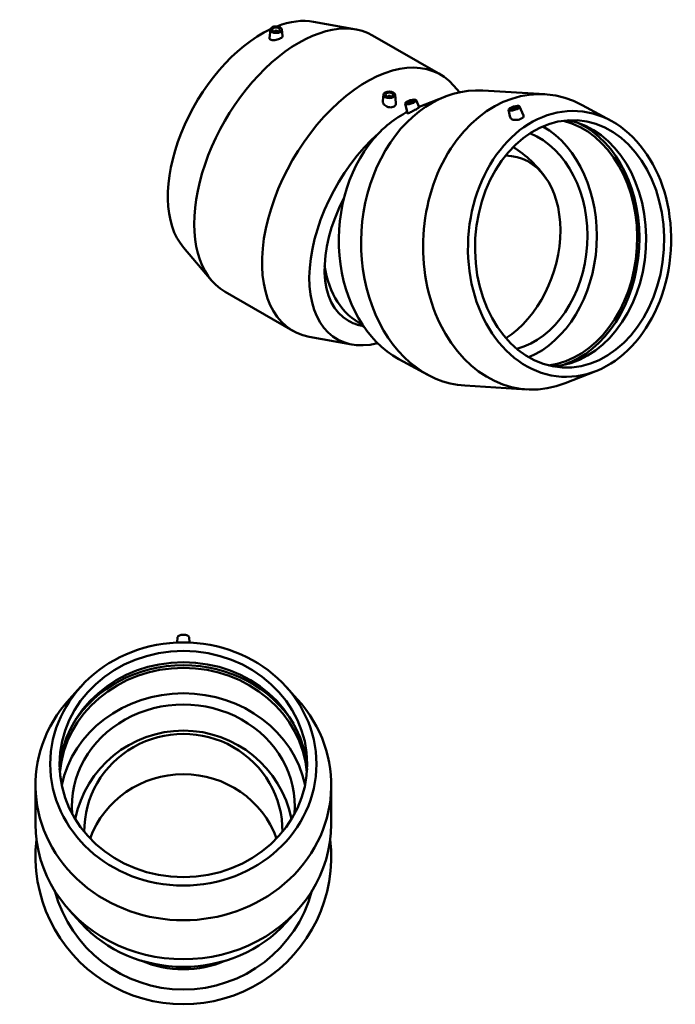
# Model space of a CAD drawing. Header units: inches. Extents: x -9.5 to 80.8, y -34.7 to 60.7.
# Tile 6 of 6: x 47.1 to 80.8, y 10.1 to 60.7. Entities that reach past the tile are written whole.
import ezdxf

# ---------------------------------------------------------------- set-up
doc = ezdxf.new("R2010")
doc.units = ezdxf.units.IN
doc.header["$MEASUREMENT"] = 0
doc.layers.add('Visible (ANSI)', color=7, linetype='Continuous', lineweight=50)

msp = doc.modelspace()

# ---------------------------------------------------------------- linework, layer by layer
at = {"layer": 'Visible (ANSI)'}
for p, q in [((62.211, 60.585), (64.397, 60.185)), ((59.989, 60.187), (59.942, 59.743)), ((60.205, 60.08), (60.205, 60.073)), ((60.363, 60.08), (60.363, 60.073)), ((60.579, 60.187), (60.615, 59.853)), ((65.241, 59.879), (68.727, 57.871)), ((69.705, 56.957), (69.416, 57.295)), ((65.805, 56.838), (65.77, 56.512)), ((66.021, 56.724), (66.021, 56.731)), ((66.178, 56.724), (66.178, 56.731)), ((66.394, 56.838), (66.441, 56.401)), ((67.629, 56.208), (68.954, 56.73)), ((70.916, 57.049), (74.101, 56.855)), ((66.921, 56.377), (67.03, 55.876)), ((67.484, 56.554), (67.639, 56.184)), ((72.796, 56.23), (72.993, 55.76)), ((77.5, 55.49), (76.01, 56.299)), ((72.233, 56.052), (72.318, 55.664)), ((55.524, 48.973), (56.967, 47.283)), ((57.656, 46.706), (61.142, 44.699)), ((64.172, 43.992), (61.986, 44.392)), ((66.59, 43.242), (68.081, 42.433)), ((76.714, 42.623), (75.136, 42.002)), ((69.989, 41.878), (73.174, 41.683)), ((55.221, 28.952), (55.194, 28.665)), ((55.811, 28.952), (55.839, 28.665)), ((50.25, 26.41), (49.665, 25.765)), ((60.783, 26.41), (61.368, 25.765)), ((47.916, 19.33), (47.916, 21.335)), ((63.116, 19.33), (63.116, 21.335)), ((50.25, 14.254), (49.665, 14.899)), ((60.783, 14.254), (61.368, 14.899))]:
    msp.add_line(p, q, dxfattribs=at)
for centre, radius, start, end in [((69.489, 49.317), 5.671, 34.5391, 58.3024), ((66.062, 50.448), 5.671, 253.5768, 256.9182), ((55.516, 18.472), 5.671, 11.3737, 168.6263), ((55.516, 17.671), 7.6, 173.4507, 6.5493), ((55.516, 17.671), 6.84, 195.0353, 344.9647), ((55.516, 17.441), 5.567, 246.9226, 293.0774)]:
    msp.add_arc(centre, radius, start, end, dxfattribs=at)
for centre, major_axis, ratio, start_param, end_param in [((61.449, 53.292), (3.793, 6.586), 0.578093, 0, 3.141593), ((59.557, 54.382), (3.413, 5.927), 0.578093, 0.20267, 0.624086), ((59.557, 54.382), (-3.413, -5.927), 0.578093, 3.835028, 6.080515), ((60.284, 60.08), (-0.0787, 0), 0.575862, 2.972903, 6.451874), ((64.935, 51.285), (3.793, 6.586), 0.578093, 6.080515, 9.627448), ((73.638, 49.269), (0.463, 7.586), 0.762338, 5.941933, 9.76603), ((70.453, 49.463), (0.463, 7.586), 0.762338, 0, 3.141593), ((66.099, 56.731), (-0.0787, 0), 0.575862, 2.972903, 6.451874), ((71.91, 49.374), (-0.388, -6.354), 0.762338, 0.364751, 2.776841), ((73.983, 49.248), (-0.388, -6.354), 0.762338, 0.143175, 2.998417), ((74.444, 49.22), (-0.388, -6.354), 0.762338, 0.095269, 3.046324), ((73.983, 49.248), (-0.397, -6.506), 0.762338, 0.298328, 2.843264), ((66.826, 50.196), (-3.413, -5.927), 0.578093, 4.189914, 6.789113), ((68.725, 49.569), (-0.417, -6.827), 0.762338, 3.87272, 5.941933), ((71.91, 49.374), (-0.349, -5.719), 0.762338, 0.251026, 2.890566), ((71.216, 48.747), (1.596, 4.835), 0.685189, 3.831168, 6.495229), ((66.826, 50.196), (-2.859, -4.965), 0.578093, 4.77902, 6.295195), ((66.743, 50.223), (-1.751, -5.303), 0.685189, 5.345663, 6.202344), ((66.826, 50.008), (-2.778, -4.824), 0.578093, 6.266408, 6.421227), ((55.516, 28.948), (-0.295, 0), 0.406737, 3.180555, 6.244223), ((55.516, 21.843), (6.366, 0), 0.913545, 0.049909, 3.091684), ((55.516, 21.553), (6.366, 0), 0.913545, 0.074903, 3.06669), ((55.516, 21.553), (-6.518, 0), 0.913545, 3.660833, 5.763945), ((55.516, 20.247), (6.366, 0), 0.913545, 0.18819, 2.953402), ((55.516, 21.335), (-7.6, 0), 0.913545, 5.591123, 10.11684), ((55.516, 20.247), (5.73, 0), 0.913545, 6.208874, 9.499089), ((55.516, 18.991), (-5.092, 0), 0.978148, 3.129758, 6.29502), ((55.516, 16.922), (-5.092, 0), 0.978148, 3.484689, 5.940089), ((55.516, 19.33), (-7.6, 0), 0.913545, 0, 3.141593), ((55.516, 18.242), (6.84, 0), 0.913545, 3.833655, 5.591123)]:
    msp.add_ellipse(centre, major_axis=major_axis, ratio=ratio, start_param=start_param, end_param=end_param, dxfattribs=at)
for centre, major_axis, ratio in [((60.284, 60.176), (-0.295, 0), 0.575862), ((60.284, 60.176), (0.197, 0), 0.575862), ((66.099, 56.828), (-0.295, 0), 0.575862), ((66.099, 56.828), (-0.197, 0), 0.575862), ((67.203, 56.463), (-0.282, -0.089), 0.290944), ((67.203, 56.463), (0.188, 0.059), 0.290944), ((72.516, 56.139), (-0.282, -0.089), 0.290944), ((72.516, 56.139), (-0.188, -0.059), 0.290944), ((75.365, 49.163), (0.417, 6.827), 0.762338), ((75.365, 49.163), (0.388, 6.354), 0.762338), ((55.516, 22.423), (6.84, 0), 0.913545), ((55.516, 22.423), (6.366, 0), 0.913545)]:
    msp.add_ellipse(centre, major_axis=major_axis, ratio=ratio, dxfattribs=at)
for points, knots in [([(60.037, 59.652), (60.008, 59.66), (59.983, 59.672), (59.949, 59.701), (59.941, 59.72), (59.942, 59.74), (59.942, 59.742), (59.942, 59.743)], [0, 0, 0, 0, 0.3289125, 0.3289125, 0.657825, 0.657825, 0.6900257, 0.6900257, 0.6900257, 0.6900257]), ([(60.615, 59.853), (60.615, 59.851), (60.615, 59.849), (60.615, 59.831), (60.607, 59.812), (60.572, 59.774), (60.546, 59.754), (60.486, 59.719), (60.448, 59.702), (60.364, 59.673), (60.32, 59.661), (60.234, 59.646), (60.188, 59.641), (60.105, 59.64), (60.067, 59.645), (60.037, 59.652)], [3.239528, 3.239528, 3.239528, 3.239528, 3.27597, 3.27597, 3.601923, 3.601923, 3.927876, 3.927876, 4.253829, 4.253829, 4.579782, 4.579782, 4.918865, 4.918865, 5.257948, 5.257948, 5.257948, 5.257948]), ([(65.87, 56.293), (65.84, 56.32), (65.813, 56.353), (65.777, 56.422), (65.769, 56.459), (65.769, 56.498), (65.769, 56.505), (65.77, 56.512)], [0, 0, 0, 0, 0.3390831, 0.3390831, 0.6781662, 0.6781662, 0.7466874, 0.7466874, 0.7466874, 0.7466874]), ([(66.441, 56.401), (66.442, 56.394), (66.442, 56.386), (66.442, 56.35), (66.433, 56.319), (66.399, 56.265), (66.373, 56.242), (66.313, 56.208), (66.276, 56.194), (66.194, 56.181), (66.149, 56.181), (66.065, 56.193), (66.02, 56.205), (65.938, 56.242), (65.9, 56.267), (65.87, 56.293)], [3.242374, 3.242374, 3.242374, 3.242374, 3.317969, 3.317969, 3.638508, 3.638508, 3.959046, 3.959046, 4.279585, 4.279585, 4.600123, 4.600123, 4.929036, 4.929036, 5.257948, 5.257948, 5.257948, 5.257948]), ([(65.56, 54.864), (65.666, 54.971), (65.774, 55.072), (66.179, 55.429), (66.485, 55.648), (66.788, 55.822), (66.863, 55.865), (66.938, 55.906), (67.015, 55.945)], [-4.471462, -4.471462, -4.471462, -4.471462, -3.265186, -3.265186, 0, 0, 0, 0.804596, 0.804596, 0.804596, 0.804596]), ([(67.094, 55.889), (67.071, 55.88), (67.052, 55.874), (67.034, 55.872), (67.03, 55.873), (67.03, 55.876)], [0, 0, 0, 0, 0.3289125, 0.3289125, 0.5407796, 0.5407796, 0.5407796, 0.5407796]), ([(67.639, 56.184), (67.639, 56.183), (67.639, 56.182), (67.632, 56.176), (67.62, 56.167), (67.58, 56.142), (67.553, 56.126), (67.493, 56.091), (67.456, 56.07), (67.378, 56.027), (67.337, 56.006), (67.261, 55.966), (67.221, 55.946), (67.15, 55.912), (67.118, 55.898), (67.094, 55.889)], [3.153832, 3.153832, 3.153832, 3.153832, 3.27597, 3.27597, 3.601923, 3.601923, 3.927876, 3.927876, 4.253829, 4.253829, 4.579782, 4.579782, 4.918865, 4.918865, 5.257948, 5.257948, 5.257948, 5.257948]), ([(72.424, 55.563), (72.454, 55.551), (72.493, 55.542), (72.577, 55.533), (72.622, 55.533), (72.707, 55.542), (72.751, 55.551), (72.834, 55.576), (72.871, 55.592), (72.931, 55.626), (72.957, 55.646), (72.991, 55.689), (72.999, 55.71), (72.999, 55.74), (72.997, 55.75), (72.993, 55.76)], [0, 0, 0, 0, 0.328912, 0.328912, 0.657825, 0.657825, 0.978364, 0.978364, 1.298902, 1.298902, 1.619441, 1.619441, 1.939979, 1.939979, 2.102243, 2.102243, 2.102243, 2.102243]), ([(72.318, 55.664), (72.322, 55.647), (72.331, 55.629), (72.364, 55.593), (72.392, 55.576), (72.424, 55.563)], [4.657204, 4.657204, 4.657204, 4.657204, 4.9188653, 4.9188653, 5.2579484, 5.2579484, 5.2579484, 5.2579484]), ([(64.002, 45.211), (63.994, 45.215), (63.987, 45.22), (63.974, 45.227), (63.969, 45.23), (63.964, 45.233)], [-7.9053861, -7.9053861, -7.9053861, -7.9053861, -7.8103076, -7.8103076, -7.7458274, -7.7458274, -7.7458274, -7.7458274])]:
    msp.add_open_spline(points, degree=3, knots=knots, dxfattribs=at)

doc.saveas('drawing.dxf')
